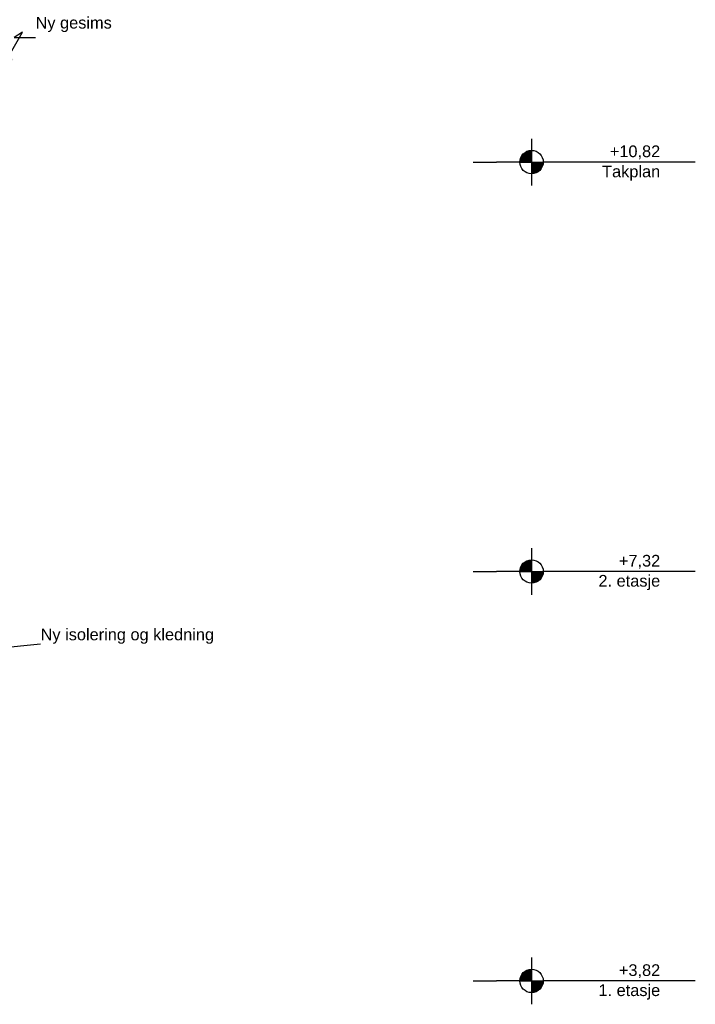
# Model space of a CAD drawing. Header units: millimetres. Extents: x -78920 to -55226, y -2070 to 13065.
# Tile 78 of 78: x -61002 to -55226, y 3620 to 12037. Entities that reach past the tile are written whole.
import ezdxf

# ---------------------------------------------------------------- set-up
doc = ezdxf.new("R2010")
doc.units = ezdxf.units.MM
doc.header["$LTSCALE"] = 0.5
doc.header["$MEASUREMENT"] = 0
doc.linetypes.add('PLINE', pattern=[0])
doc.layers.add('832- Tekst bygning(Nye konstruksjoner)', color=7, linetype='Continuous')
doc.styles.add('GENERATED_STYLE_3', font='arial.ttf')
doc.dimstyles.new('GENERATED_STYLE__2', dxfattribs={"dimtxt": 0.18, "dimasz": 182.4, "dimexe": 0.18, "dimexo": 0.0625, "dimgap": 0, "dimtad": 0, "dimtih": 1, "dimtoh": 1, "dimdec": 4, "dimzin": 0, "dimdsep": 46, "dimcen": 0.09, "dimadec": 0, "dimazin": 0, "dimtfac": 1, "dimtdec": 4, "dimtmove": 0, "dimatfit": 3, "dimldrblk": 'ARROWHEAD_5', "dimfxl": 1, "dimtolj": 1, "dimtzin": 0, "dimarcsym": 0})

# ---------------------------------------------------------------- blocks, each defined once
blk = doc.blocks.new('ARROWHEAD_5')
at = {"linetype": 'Continuous'}
blk.add_hatch(color=256, dxfattribs=at).paths.add_polyline_path([(-1, 0.2679), (0, 0), (-1, -0.2679)])
blk.add_line((0, 0), (-1, 0), dxfattribs=at)

msp = doc.modelspace()

# ---------------------------------------------------------------- hatches: boundary and pattern name
at = {"linetype": 'Continuous'}
for points in [[(-56626.3, 10820), (-56626.3, 10920, 0.414214), (-56726.3, 10820)], [(-56626.3, 10820), (-56626.3, 10720, 0.414214), (-56526.3, 10820)], [(-56626.3, 7320), (-56626.3, 7420, 0.414214), (-56726.3, 7320)], [(-56626.3, 7320), (-56626.3, 7220, 0.414214), (-56526.3, 7320)], [(-56626.3, 3820), (-56626.3, 3920, 0.414214), (-56726.3, 3820)], [(-56626.3, 3820), (-56626.3, 3720, 0.414214), (-56526.3, 3820)]]:
    msp.add_hatch(color=256, dxfattribs=at).paths.add_polyline_path(points)

# ---------------------------------------------------------------- linework, layer by layer
at = {"linetype": 'PLINE'}
for p, q in [((-56626.3, 11020), (-56626.3, 10620)), ((-57126.3, 10820), (-57026.3, 10820)), ((-57026.3, 10820), (-56926.3, 10820)), ((-56726.3, 10820), (-56926.3, 10820)), ((-56726.3, 10820), (-56526.3, 10820)), ((-55226.3, 10820), (-56526.3, 10820)), ((-56626.3, 7520), (-56626.3, 7120)), ((-57126.3, 7320), (-57026.3, 7320)), ((-57026.3, 7320), (-56926.3, 7320)), ((-56726.3, 7320), (-56926.3, 7320)), ((-56726.3, 7320), (-56526.3, 7320)), ((-55226.3, 7320), (-56526.3, 7320)), ((-56626.3, 4020), (-56626.3, 3620)), ((-57126.3, 3820), (-57026.3, 3820)), ((-57026.3, 3820), (-56926.3, 3820)), ((-56726.3, 3820), (-56926.3, 3820)), ((-56726.3, 3820), (-56526.3, 3820)), ((-55226.3, 3820), (-56526.3, 3820))]:
    msp.add_line(p, q, dxfattribs=at)
for centre in [(-56626.3, 10820), (-56626.3, 7320), (-56626.3, 3820)]:
    msp.add_circle(centre, 100, dxfattribs=at)

# ---------------------------------------------------------------- texts
at = {"char_height": 100, "attachment_point": 3, "style": 'GENERATED_STYLE_3'}
for s, insert, line_spacing_factor in [('\\A1;{\\pqr;\\pt0;\\fArial|b0|i0|c0|p0;\\W1.000000;+10,82\\P\\pqr;\\pt0;\\fArial|b0|i0|c0|p0;\\W1.000000;\\fArial|b0|i0|c0|p0;\\W1.000000;\\fArial|b0|i0|c0|p0;\\W1.000000;Takplan}', (-55526.3, 10962.1), 1.031908), ('\\A1;{\\pqr;\\pt0;\\fArial|b0|i0|c0|p0;\\W1.000000;+7,32\\P\\pqr;\\pt0;\\fArial|b0|i0|c0|p0;\\W1.000000;\\fArial|b0|i0|c0|p0;\\W1.000000;\\fArial|b0|i0|c0|p0;\\W1.000000;2. etasje}', (-55526.3, 7462.1), 1.029493), ('\\A1;{\\pqr;\\pt0;\\fArial|b0|i0|c0|p0;\\W1.000000;+3,82\\P\\pqr;\\pt0;\\fArial|b0|i0|c0|p0;\\W1.000000;\\fArial|b0|i0|c0|p0;\\W1.000000;\\fArial|b0|i0|c0|p0;\\W1.000000;1. etasje}', (-55526.3, 3962.1), 1.029493)]:
    msp.add_mtext(s, dxfattribs=dict(at, insert=insert, line_spacing_factor=line_spacing_factor))
at = {"layer": '832- Tekst bygning(Nye konstruksjoner)', "linetype": 'Continuous', "char_height": 100, "attachment_point": 7, "style": 'GENERATED_STYLE_3'}
for s, insert in [('\\A1;{\\pql;\\fArial|b0|i0|c0|p0;\\W1.000000;Ny \\fArial|b0|i0|c0|p0;\\W1.000000;gesims}', (-60866.6, 11931.5)), ('\\A1;{\\pql;\\fArial|b0|i0|c0|p0;\\W1.000000;Ny \\fArial|b0|i0|c0|p0;\\W1.000000;isolering og kledning}', (-60823.6, 6701.9))]:
    msp.add_mtext(s, dxfattribs=dict(at, insert=insert))

# ---------------------------------------------------------------- leaders
at = {"layer": '832- Tekst bygning(Nye konstruksjoner)', "linetype": 'PLINE', "annotation_type": 0, "has_hookline": 1, "hookline_direction": 0}
for points, text_width in [([(-61188.9, 11564.6), (-60976.7, 11931.5), (-61049, 11886.1), (-60866.6, 11886.1)], 635.5), ([(-61265.7, 6656.5), (-60823.6, 6701.9)], 1461.8)]:
    msp.add_leader(points, dimstyle='GENERATED_STYLE__2', dxfattribs=dict(at, text_width=text_width))

doc.saveas('drawing.dxf')
